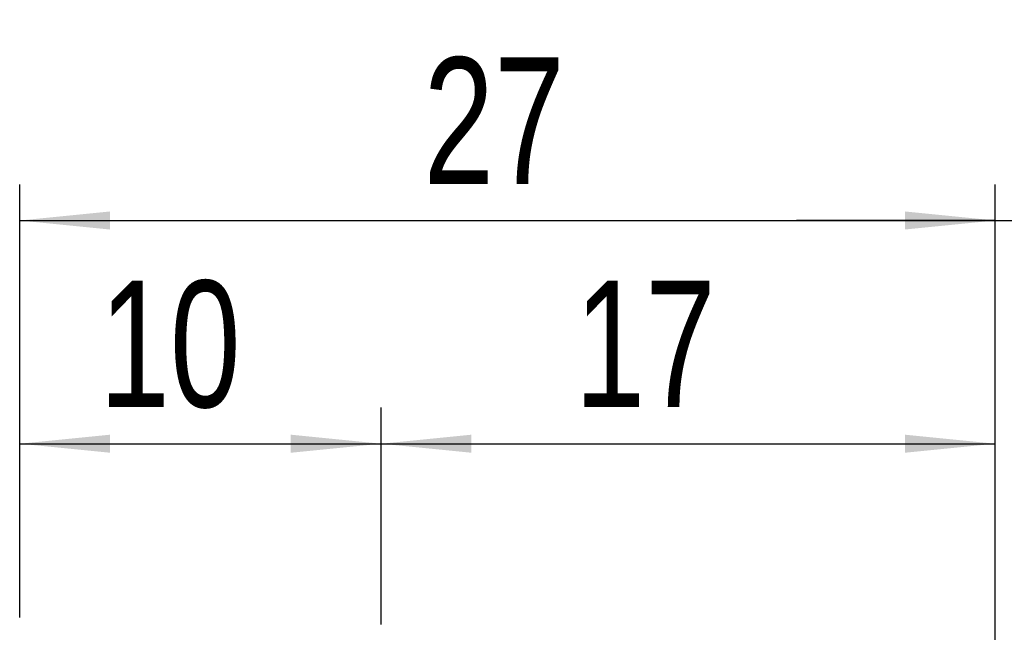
# Model space of a CAD drawing. Header units: millimetres. Extents: x 5 to 293, y 63 to 193.
# Tile 5 of 5: x 240 to 267, y 124 to 141. Entities that reach past the tile are written whole.
import ezdxf

# ---------------------------------------------------------------- set-up
doc = ezdxf.new("R2010")
doc.units = ezdxf.units.MM
doc.layers.add('FORMAT', color=7, linetype='Continuous')
doc.styles.add('SLDTEXTSTYLE0', font='TXT', dxfattribs={"width": 0.75})
doc.dimstyles.new('SLDDIMSTYLE1', dxfattribs={"dimtxt": 3.5, "dimasz": 2.5, "dimexe": 0, "dimexo": 0.0625, "dimgap": 0.875, "dimtad": 1, "dimrnd": 1e-09, "dimzin": 12, "dimdsep": 46, "dimtxsty": 'SLDTEXTSTYLE0', "dimsah": 1, "dimcen": 0.09, "dimadec": 0, "dimazin": 3, "dimtfac": 1, "dimtofl": 0, "dimtmove": 0, "dimatfit": 3, "dimfxl": 0, "dimfrac": 2, "dimtolj": 1, "dimtzin": 12, "dimarcsym": 0})
doc.dimstyles.new('SLDDIMSTYLE4', dxfattribs={"dimtxt": 3.5, "dimasz": 2.5, "dimexe": 0, "dimexo": 0.0625, "dimgap": 0.875, "dimtad": 1, "dimdec": 1, "dimrnd": 1e-09, "dimzin": 12, "dimdsep": 46, "dimtxsty": 'SLDTEXTSTYLE0', "dimsah": 1, "dimcen": 0.09, "dimadec": 0, "dimazin": 3, "dimtfac": 1, "dimtdec": 1, "dimtmove": 0, "dimatfit": 0, "dimfxl": 0, "dimfrac": 2, "dimtolj": 1, "dimtzin": 12, "dimarcsym": 0})

# ---------------------------------------------------------------- blocks, each defined once
blk = doc.blocks.new('_D_14')
at = {"layer": 'FORMAT', "color": 7}
for p, q in [((240.0441761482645, 124.0611423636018), (240.0441761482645, 136.0453241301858)), ((267.0441761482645, 121.8611423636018), (267.0441761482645, 136.0453241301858)), ((240.0441761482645, 135.0453241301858), (267.0441761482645, 135.0453241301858))]:
    blk.add_line(p, q, dxfattribs=at)
for points in [[(240.0441761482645, 135.0453241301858), (242.5441761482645, 134.7953241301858), (242.5441761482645, 135.2953241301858)], [(267.0441761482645, 135.0453241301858), (264.5441761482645, 135.2953241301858), (264.5441761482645, 134.7953241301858)]]:
    blk.add_solid(points, dxfattribs=at)
at = {"layer": 'FORMAT', "color": 7, "insert": (251.2189835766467, 139.5570610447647), "char_height": 3.5, "attachment_point": 1, "style": 'SLDTEXTSTYLE0'}
blk.add_mtext('27', dxfattribs=at)
blk = doc.blocks.new('_D_15')
at = {"layer": 'FORMAT', "color": 7}
for p, q in [((267.0441761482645, 121.8611423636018), (267.0441761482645, 136.0453241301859)), ((275.6441761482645, 115.9611423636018), (275.6441761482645, 136.0453241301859)), ((267.0441761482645, 135.0453241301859), (261.5441761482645, 135.0453241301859)), ((267.0441761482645, 135.0453241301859), (275.6441761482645, 135.0453241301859)), ((275.6441761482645, 135.0453241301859), (281.1441761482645, 135.0453241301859))]:
    blk.add_line(p, q, dxfattribs=at)
for centre, start, end in [((275.2579563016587, 137.8234491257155), 153.434948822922, 206.5650511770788), ((270.6107339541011, 137.8234491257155), 333.4349488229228, 26.56505117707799)]:
    blk.add_arc(centre, 6.2120763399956, start, end, dxfattribs=at)
for points in [[(267.0441761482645, 135.0453241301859), (264.5441761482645, 135.2953241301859), (264.5441761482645, 134.7953241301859)], [(275.6441761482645, 135.0453241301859), (278.1441761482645, 134.7953241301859), (278.1441761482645, 135.2953241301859)]]:
    blk.add_solid(points, dxfattribs=at)
at = {"layer": 'FORMAT', "color": 7, "insert": (269.7017063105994, 139.5570610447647), "char_height": 3.5, "attachment_point": 1, "style": 'SLDTEXTSTYLE0'}
blk.add_mtext('8.6', dxfattribs=at)
blk = doc.blocks.new('_D_16')
at = {"layer": 'FORMAT', "color": 7}
for p, q in [((240.0441761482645, 124.0611423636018), (240.0441761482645, 129.8681703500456)), ((250.0441761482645, 123.8611423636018), (250.0441761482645, 129.8681703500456)), ((240.0441761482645, 128.8681703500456), (250.0441761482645, 128.8681703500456))]:
    blk.add_line(p, q, dxfattribs=at)
for points in [[(240.0441761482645, 128.8681703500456), (242.5441761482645, 128.6181703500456), (242.5441761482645, 129.1181703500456)], [(250.0441761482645, 128.8681703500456), (247.5441761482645, 129.1181703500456), (247.5441761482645, 128.6181703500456)]]:
    blk.add_solid(points, dxfattribs=at)
at = {"layer": 'FORMAT', "color": 7, "insert": (242.2521474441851, 133.3799072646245), "char_height": 3.5, "attachment_point": 1, "style": 'SLDTEXTSTYLE0'}
blk.add_mtext('10', dxfattribs=at)
blk = doc.blocks.new('_D_17')
at = {"layer": 'FORMAT', "color": 7}
for p, q in [((250.0441761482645, 123.8611423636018), (250.0441761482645, 129.8681703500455)), ((267.0441761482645, 121.8611423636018), (267.0441761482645, 129.8681703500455)), ((250.0441761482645, 128.8681703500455), (267.0441761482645, 128.8681703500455))]:
    blk.add_line(p, q, dxfattribs=at)
for points in [[(250.0441761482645, 128.8681703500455), (252.5441761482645, 128.6181703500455), (252.5441761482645, 129.1181703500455)], [(267.0441761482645, 128.8681703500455), (264.5441761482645, 129.1181703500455), (264.5441761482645, 128.6181703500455)]]:
    blk.add_solid(points, dxfattribs=at)
at = {"layer": 'FORMAT', "color": 7, "insert": (255.4035071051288, 133.3799072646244), "char_height": 3.5, "attachment_point": 1, "style": 'SLDTEXTSTYLE0'}
blk.add_mtext('17', dxfattribs=at)

msp = doc.modelspace()

# ---------------------------------------------------------------- dimensions: what is measured, and where the dimension line sits
at = {"layer": 'FORMAT', "color": 7}
dim = msp.add_linear_dim(base=(275.6441761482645, 135.0453241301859), p1=(267.0441761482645, 120.8611423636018), p2=(275.6441761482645, 114.9611423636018), text='(<>)', dimstyle='SLDDIMSTYLE4', dxfattribs=at)
dim.commit()
dim.dimension.update_dxf_attribs({"geometry": '_D_15', "text_midpoint": (272.9343451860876, 135.0453241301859), "dimtype": 160})
for base, p1, p2, picture, middle in [((267.0441761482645, 135.0453241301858), (240.0441761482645, 123.0611423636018), (267.0441761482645, 120.8611423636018), '_D_14', (253.8050947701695, 135.0453241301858)), ((250.0441761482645, 128.8681703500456), (240.0441761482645, 123.0611423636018), (250.0441761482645, 122.8611423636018), '_D_16', (244.838258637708, 128.8681703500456)), ((267.0441761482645, 128.8681703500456), (250.0441761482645, 122.8611423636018), (267.0441761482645, 120.8611423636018), '_D_17', (257.9896182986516, 128.8681703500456))]:
    dim = msp.add_linear_dim(base=base, p1=p1, p2=p2, dimstyle='SLDDIMSTYLE1', dxfattribs=at)
    dim.commit()
    dim.dimension.update_dxf_attribs({"geometry": picture, "text_midpoint": middle, "dimtype": 160})

doc.saveas('drawing.dxf')
